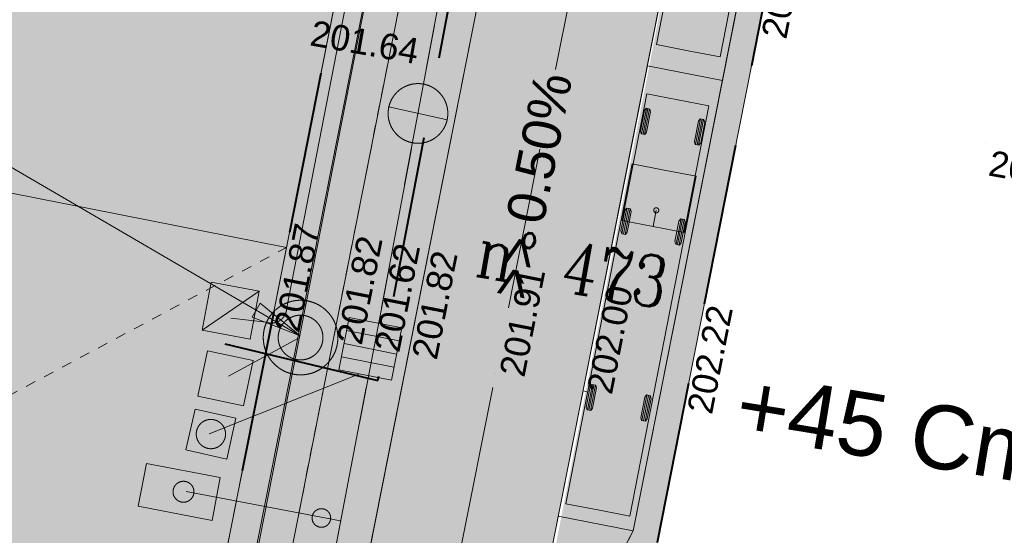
# Model space of a CAD drawing. Header units: millimetres. Extents: x -446952 to 537903, y -185749 to 168493.
# Tile 27 of 155: x -132998 to -94392, y -45071 to -24854. Entities that reach past the tile are written whole.
import ezdxf
from ezdxf.xclip import XClip

# ---------------------------------------------------------------- set-up
doc = ezdxf.new("R2010")
doc.units = ezdxf.units.MM
doc.header["$MEASUREMENT"] = 0
doc.header["$XCLIPFRAME"] = 0
for name, pattern in [('AXES', [101600, 63500, -12700, 12700, -12700]), ('CACHE2', [9525, 6350, -3175]), ('Grille', [800, 400, -400]), ('Wipeout_Contour', [1000, 0, -1000])]:
    doc.linetypes.add(name, pattern=pattern)
for name, color, linetype in [('02 AF-17-0322 ZAE POMME- CHANTIER-2018-09-26_2_-1-PAP-SURFACES-VOIRIE', 7, 'Continuous'), ('02 AF-17-0322 ZAE POMME- CHANTIER-2018-09-26_2_01 02-PAP-EP AVALOIRS & GRILLES', 7, 'Continuous'), ('02 AF-17-0322 ZAE POMME- CHANTIER-2018-09-26_2_01-PAP VEHICULES', 7, 'Continuous'), ('02 AF-17-0322 ZAE POMME- CHANTIER-2018-09-26_2_01-PAP- BORDURE AGGLOS', 7, 'Continuous'), ('02 AF-17-0322 ZAE POMME- CHANTIER-2018-09-26_2_01-PAP- BORDURE CAN CS1 ET PANNEAU SIGNAL', 7, 'Continuous'), ('02 AF-17-0322 ZAE POMME- CHANTIER-2018-09-26_2_01-PAP- BORDURE P1', 7, 'Continuous'), ('02 AF-17-0322 ZAE POMME- CHANTIER-2018-09-26_2_01-PAP- BORDURE T2', 7, 'Continuous'), ('02 AF-17-0322 ZAE POMME- CHANTIER-2018-09-26_2_01-PAP- NIVELLEMENT', 7, 'Continuous'), ('02 AF-17-0322 ZAE POMME- CHANTIER-2018-09-26_2_01-PAP- REVET EV', 7, 'Continuous'), ('02 AF-17-0322 ZAE POMME- CHANTIER-2018-09-26_2_01-PAP- REVET MACROLOT', 7, 'Continuous'), ('02 AF-17-0322 ZAE POMME- CHANTIER-2018-09-26_2_01-PAP- REVET PK PL', 7, 'Continuous'), ('02 AF-17-0322 ZAE POMME- CHANTIER-2018-09-26_2_01-PAP- REVET TROTTOIR', 7, 'Continuous'), ('02 AF-17-0322 ZAE POMME- CHANTIER-2018-09-26_2_01-PAP- REVET VOIE', 7, 'Continuous'), ('02 AF-17-0322 ZAE POMME- CHANTIER-2018-09-26_2_01-PAP-FILAIRE VOIE', 7, 'Continuous'), ('02 AF-17-0322 ZAE POMME- CHANTIER-2018-09-26_2_01-PAP-MARQUAGE AU SOL', 7, 'Continuous'), ('02 AF-17-0322 ZAE POMME- CHANTIER-2018-09-26_2_01-PAP-REVET NOUE', 7, 'Continuous'), ('02 AF-17-0322 ZAE POMME- CHANTIER-2018-09-26_2_02-PAP-EP PROJET', 7, 'Continuous'), ('02 AF-17-0322 ZAE POMME- CHANTIER-2018-09-26_2_03-PAP-EU PROJET CANA', 7, 'Continuous'), ('02 AF-17-0322 ZAE POMME- CHANTIER-2018-09-26_2_03-PAP-EU TEXTE POUR 2000°', 7, 'Continuous'), ('02 AF-17-0322 ZAE POMME- CHANTIER-2018-09-26_2_06-PAP AEP PROJET', 7, 'Continuous'), ('02 AF-17-0322 ZAE POMME- CHANTIER-2018-09-26_2_08-PAP RESEAU TELEPHONE PROJET', 7, 'Continuous'), ('02 AF-17-0322 ZAE POMME- CHANTIER-2018-09-26_2_09-PAP ECLAIRAGE PROJET', 7, 'Continuous'), ('02 AF-17-0322 ZAE POMME- CHANTIER-2018-09-26_2_09-TRANCHEE GAZ', 7, 'Continuous'), ('02 AF-17-0322 ZAE POMME- CHANTIER-2018-09-26_2_2D - Dessins placés - Géomètre.2D', 7, 'Continuous'), ('02 AF-17-0322 ZAE POMME- CHANTIER-2018-09-26_2_PARC_COTATIONS', 7, 'Continuous'), ('02 AF-17-0322 ZAE POMME- CHANTIER-2018-09-26_2_PARC_SUPEFICIES', 7, 'Continuous'), ('02 AF-17-0322 ZAE POMME- CHANTIER-2018-09-26_2_PROJ Subdi macrolot A', 7, 'Continuous'), ('02 AF-17-0322 ZAE POMME- CHANTIER-2018-09-26_2_X-PAP-PL_1_PROFILS_Bordure_T2', 7, 'Continuous'), ('02 AF-17-0322 ZAE POMME- CHANTIER-2018-09-26_2_X-PTS TOPO-TEXTE TOPOALT', 7, 'Continuous'), ('02 AF-17-0322 ZAE POMME- CHANTIER-2018-09-26_2_X-PTS TOPO-TOPOPOINT', 7, 'Continuous'), ('02 AF-17-0322 ZAE POMME- CHANTIER-2018-09-26_2_Y-FDP TOPO-CADASTRE_NUMERO', 7, 'Continuous'), ('02 AF-17-0322 ZAE POMME- CHANTIER-2018-09-26_2_ZZ- PAP ALT PTS PROJET', 7, 'Continuous'), ('2D - Dessins placés - Géomètre.2D', 7, 'Continuous')]:
    doc.layers.add(name, color=color, linetype=linetype)
doc.styles.add('STYLE_GENERE_4', font='txt')
doc.styles.add('STYLE_GENERE_5', font='Complex.shx')

# ---------------------------------------------------------------- blocks, each defined once
blk = doc.blocks.new('Dessin_1_2', base_point=(-56559339, -2771872408))
at = {"color": 254, "linetype": 'Wipeout_Contour', "lineweight": 0, "ltscale": 2094265.569888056}
blk.add_wipeout([(-446952, -185749), (537903, -185749), (537903, 168493), (-446952, 168064)], dxfattribs=at).dxf.layer = '02 AF-17-0322 ZAE POMME- CHANTIER-2018-09-26_2_2D - Dessins placés - Géomètre.2D'
at = {"layer": '02 AF-17-0322 ZAE POMME- CHANTIER-2018-09-26_2_01-PAP- REVET EV', "linetype": 'Continuous', "lineweight": 15, "true_color": 0xa2a233}
for points in [[(-103425, 49922), (-127964, -74078, 0.147477), (-123090, -64900), (-100482, 49339, -0.30098), (-73306, 76804, 0.901349), (-73408, 77794), (-75679, 77797, 0.141216), (-86326, 74744, 0.20678)], [(-116091, -65592, 0.418387), (-101676, -86792), (-101034, -83224), (-102523, -82955), (-111770, -64364), (-88835, 51530), (-71739, 65197), (-67740, 65093), (-67600, 70507, 0.343506), (-93615, 47980), (-102950, 808), (-101949, -9584), (-108938, -44899), (-113822, -54126)]]:
    blk.add_hatch(color=55, dxfattribs=at).paths.add_polyline_path(points)
at = {"layer": '02 AF-17-0322 ZAE POMME- CHANTIER-2018-09-26_2_01-PAP- REVET MACROLOT', "linetype": 'Continuous', "lineweight": 25}
for points in [[(-187694, 9685), (-193121, -19823), (-122540, -33790), (-116716, -4361)], [(-193121, -19823), (-198471, -48913), (-186383, -67856), (-140788, -76062), (-137742, -76611), (-129650, -69718), (-122540, -33790)]]:
    blk.add_hatch(color=171, dxfattribs=at).paths.add_polyline_path(points)
at = {"layer": '02 AF-17-0322 ZAE POMME- CHANTIER-2018-09-26_2_01-PAP- REVET PK PL', "linetype": 'Continuous', "lineweight": 15, "true_color": 0x3dad99}
blk.add_hatch(color=135, dxfattribs=at).paths.add_polyline_path([(-113675, -54156), (-108938, -44899), (-101949, -9584), (-102950, 808)])
at = {"layer": '02 AF-17-0322 ZAE POMME- CHANTIER-2018-09-26_2_01-PAP- REVET TROTTOIR', "linetype": 'Continuous', "lineweight": 15}
blk.add_hatch(color=134, dxfattribs=at).paths.add_polyline_path([(-146048, -78734), (-143986, -79111), (-143938, -79120, 0.246824), (-127964, -74078), (-103425, 49922, -0.20678), (-86326, 74744, -0.141216), (-75679, 77797), (-73408, 77794, -0.901349), (-73306, 76804, -0.058037), (-65241, 77533), (-63242, 77481), (-63170, 80280), (-75675, 80297, 0.141216), (-87654, 76863, 0.20678), (-105877, 50407), (-129650, -69718), (-137596, -76536, -0.104384), (-143536, -76652), (-145599, -76275)])
at = {"layer": '02 AF-17-0322 ZAE POMME- CHANTIER-2018-09-26_2_01-PAP- REVET VOIE', "linetype": 'Continuous', "lineweight": 15, "true_color": 0xe8e8e8}
blk.add_hatch(color=254, dxfattribs=at).paths.add_polyline_path([(-127964, -74078, -0.246824), (-143938, -79120), (-101676, -86792, -0.418387), (-116091, -65592), (-93615, 47980, -0.343506), (-67600, 70507, -0.019452), (-65423, 70535), (-42054, 69930, 0.060082), (-27750, 71280), (38284, 85642, 0.04246), (48004, 88638), (65740, 95802, -0.079278), (72804, 97424), (250300, 109412, 0.02499), (257294, 110237), (294497, 116522, -0.504374), (321675, 89094), (299201, -56028), (285971, -134819, -0.40927), (265363, -149699), (307127, -157458, -0.40792), (292737, -136794), (306112, -57143), (328592, 88023, 0.50605), (293331, 123425), (256128, 117139, -0.02499), (249828, 116396), (72332, 104408, 0.079278), (63118, 102292), (45383, 95129, -0.04246), (36796, 92482), (-29238, 78120, -0.060082), (-41873, 76928), (-65241, 77533, 0.058037), (-73306, 76804, 0.30098), (-100482, 49339), (-123090, -64900, -0.147477)])
at = {"layer": '02 AF-17-0322 ZAE POMME- CHANTIER-2018-09-26_2_01-PAP-REVET NOUE', "linetype": 'Continuous', "lineweight": 0, "true_color": 0xffffff}
blk.add_hatch(color=7, dxfattribs=at).paths.add_polyline_path([(-120484, -38585), (-118426, -38992), (-118019, -36934), (-120077, -36527)])
at = {"layer": '02 AF-17-0322 ZAE POMME- CHANTIER-2018-09-26_2_02-PAP-EP PROJET', "linetype": 'Continuous', "lineweight": 0, "true_color": 0xffffff}
blk.add_hatch(color=7, dxfattribs=at).paths.add_polyline_path([(-124522, -40478), (-126123, -40122), (-126479, -41723), (-124878, -42079)])
at = {"layer": '02 AF-17-0322 ZAE POMME- CHANTIER-2018-09-26_2_03-PAP-EU PROJET CANA', "linetype": 'Continuous', "lineweight": 15}
for points in [[(-123190, -38146, 1), (-120780, -36489, 1)], [(-124226, -39996), (-123848, -38211), (-125633, -37832), (-126011, -39618)]]:
    blk.add_hatch(color=7, dxfattribs=at).paths.add_polyline_path(points)
at = {"layer": '02 AF-17-0322 ZAE POMME- CHANTIER-2018-09-26_2_06-PAP AEP PROJET', "linetype": 'Continuous', "lineweight": 0, "true_color": 0xffffff}
for points in [[(-125133, -42802), (-128030, -42250), (-128350, -43931), (-125454, -44484)], [(-120816, -44481, 1), (-121522, -44303, 1)]]:
    blk.add_hatch(color=7, dxfattribs=at).paths.add_polyline_path(points)
at = {"layer": '02 AF-17-0322 ZAE POMME- CHANTIER-2018-09-26_2_06-PAP AEP PROJET', "linetype": 'Continuous', "lineweight": 15, "true_color": 0x40a5ff}
for points in [[(-126942, -43547, 1), (-126209, -43179, 1)], [(-121305, -44055, 0.239412), (-121522, -44303, 0.613669), (-121032, -44729)]]:
    blk.add_hatch(color=161, dxfattribs=at).paths.add_polyline_path(points)
at = {"layer": '02 AF-17-0322 ZAE POMME- CHANTIER-2018-09-26_2_08-PAP RESEAU TELEPHONE PROJET', "linetype": 'Continuous', "lineweight": 0, "true_color": 0xffffff}
blk.add_hatch(color=7, dxfattribs=at).paths.add_polyline_path([(-123963, -37384), (-123604, -35500), (-125488, -35141), (-125847, -37025)])
at = {"layer": '02 AF-17-0322 ZAE POMME- CHANTIER-2018-09-26_2_09-PAP ECLAIRAGE PROJET', "linetype": 'Continuous', "lineweight": 0, "true_color": 0xffffff}
blk.add_hatch(color=7, dxfattribs=at).paths.add_polyline_path([(-116418, -27866, 1), (-118346, -29193, 1)])
at = {"layer": '02 AF-17-0322 ZAE POMME- CHANTIER-2018-09-26_2_09-PAP ECLAIRAGE PROJET', "linetype": 'Continuous', "lineweight": 15}
blk.add_hatch(color=5, dxfattribs=at).paths.add_polyline_path([(-118524, -28276, 0.208298), (-118346, -29193, 0.655221), (-116240, -28784)])
at = {"layer": '02 AF-17-0322 ZAE POMME- CHANTIER-2018-09-26_2_-1-PAP-SURFACES-VOIRIE', "color": 7, "linetype": 'Continuous', "lineweight": 15, "flags": 128}
for points in [[(-116091, -65592), (-111232, -41039), (-109291, -31230), (-105796, -13572), (-102302, 4085), (-100360, 13895), (-93615, 47980, -0.343506), (-67600, 70507, -0.019452), (-65423, 70535), (-63423, 70483), (-42054, 69930, 0.060082), (-27750, 71280), (38284, 85642, 0.04246), (48004, 88638), (65740, 95802, -0.079278), (72804, 97424), (250300, 109412, 0.02499)], [(88296, 105486), (72332, 104408, 0.079278), (63118, 102292), (45383, 95129, -0.04246), (36796, 92482), (-29238, 78120, -0.060082), (-41873, 76928), (-63242, 77481), (-65241, 77533, 0.058037), (-73306, 76804, 0.30098), (-100482, 49339), (-123090, -64900, -0.147477)]]:
    blk.add_lwpolyline(points, format="xyb", dxfattribs=at)
at = {"layer": '02 AF-17-0322 ZAE POMME- CHANTIER-2018-09-26_2_01 02-PAP-EP AVALOIRS & GRILLES', "color": 30, "linetype": 'Continuous', "lineweight": 15, "true_color": 0xff6600}
for p, q in [((-120179, -37041), (-118121, -37449)), ((-120280, -37556), (-118223, -37963)), ((-120382, -38070), (-118325, -38477))]:
    blk.add_line(p, q, dxfattribs=at)
at = {"layer": '02 AF-17-0322 ZAE POMME- CHANTIER-2018-09-26_2_01 02-PAP-EP AVALOIRS & GRILLES', "color": 30, "linetype": 'Continuous', "lineweight": 15, "true_color": 0xff6600, "flags": 128}
blk.add_lwpolyline([(-120484, -38585), (-120077, -36527), (-118019, -36934), (-118426, -38992)], close=True, dxfattribs=at)
at = {"layer": '02 AF-17-0322 ZAE POMME- CHANTIER-2018-09-26_2_01-PAP VEHICULES', "color": 8, "linetype": 'Continuous', "lineweight": 15}
for p, q in [((-108424, -28330), (-108620, -29332)), ((-108363, -28342), (-108558, -29344)), ((-108302, -28354), (-108497, -29356)), ((-106304, -28744), (-106500, -29745)), ((-106243, -28756), (-106438, -29757)), ((-106182, -28768), (-106377, -29769)), ((-109188, -32247), (-109383, -33248)), ((-109127, -32259), (-109322, -33260)), ((-109065, -32271), (-109260, -33272)), ((-107068, -32660), (-107263, -33661)), ((-107007, -32672), (-107202, -33673)), ((-106945, -32684), (-107140, -33685)), ((-110545, -39155), (-110740, -40156)), ((-110484, -39167), (-110679, -40168)), ((-110422, -39179), (-110618, -40180)), ((-108405, -39572), (-108601, -40573)), ((-108344, -39584), (-108539, -40585)), ((-108283, -39596), (-108478, -40597))]:
    blk.add_line(p, q, dxfattribs=at)
at = {"layer": '02 AF-17-0322 ZAE POMME- CHANTIER-2018-09-26_2_01-PAP VEHICULES', "color": 7, "linetype": 'Continuous', "lineweight": 15, "flags": 128}
for points in [[(-104184, -12743), (-102933, -12987), (-105531, -26316), (-106783, -26072), (-108034, -25828), (-105435, -12499)], [(-107196, -27999), (-105979, -28237), (-106947, -33203), (-108164, -32966), (-108040, -32328), (-108164, -32966), (-109381, -32729), (-108413, -27762)], [(-107732, -30748), (-106480, -30992), (-109079, -44321), (-110331, -44077), (-111582, -43833), (-108983, -30504)]]:
    blk.add_lwpolyline(points, close=True, dxfattribs=at)
at = {"layer": '02 AF-17-0322 ZAE POMME- CHANTIER-2018-09-26_2_01-PAP VEHICULES', "color": 8, "linetype": 'Continuous', "lineweight": 15, "flags": 128}
for points in [[(-108505, -28419), (-108437, -28328), (-108289, -28357), (-108260, -28466), (-108416, -29267), (-108485, -29358), (-108632, -29329), (-108661, -29220)], [(-106385, -28832), (-106317, -28741), (-106169, -28770), (-106140, -28880), (-106296, -29681), (-106365, -29771), (-106512, -29743), (-106541, -29633)], [(-109269, -32335), (-109200, -32244), (-109053, -32273), (-109023, -32383), (-109180, -33184), (-109248, -33274), (-109395, -33245), (-109425, -33136)], [(-107149, -32748), (-107080, -32658), (-106933, -32686), (-106903, -32796), (-107060, -33597), (-107128, -33688), (-107275, -33659), (-107305, -33549)], [(-110626, -39243), (-110557, -39152), (-110410, -39181), (-110381, -39291), (-110537, -40092), (-110605, -40182), (-110753, -40153), (-110782, -40044)], [(-108486, -39660), (-108418, -39569), (-108270, -39598), (-108241, -39708), (-108397, -40509), (-108466, -40599), (-108613, -40571), (-108642, -40461)]]:
    blk.add_lwpolyline(points, close=True, dxfattribs=at)
at = {"layer": '02 AF-17-0322 ZAE POMME- CHANTIER-2018-09-26_2_01-PAP VEHICULES', "color": 7, "linetype": 'Continuous', "lineweight": 15}
blk.add_circle((-108040, -32328), 100, dxfattribs=at)
at = {"layer": '02 AF-17-0322 ZAE POMME- CHANTIER-2018-09-26_2_01-PAP- BORDURE AGGLOS', "color": 134, "linetype": 'CACHE2', "lineweight": 40, "flags": 128}
blk.add_lwpolyline([(-100849, 75812), (-129650, -69718), (-137596, -76536, -0.104384), (-143536, -76652), (-145599, -76275)], format="xyb", dxfattribs=at)
blk.add_lwpolyline([(-71739, 65197), (-88835, 51530), (-111770, -64364), (-102523, -82955), (-101034, -83224)], dxfattribs=at)
at = {"layer": '02 AF-17-0322 ZAE POMME- CHANTIER-2018-09-26_2_01-PAP- BORDURE CAN CS1 ET PANNEAU SIGNAL', "color": 161, "linetype": 'AXES', "lineweight": 15, "true_color": 0x40a5ff, "flags": 128}
blk.add_lwpolyline([(328592, 88023, 0.511687), (292793, 123334), (256128, 117139, -0.02499), (249828, 116396), (235959, 115459), (225780, 117778), (189862, 115352), (180087, 111685), (144168, 109260), (133989, 111579), (98071, 109153), (88296, 105486), (72332, 104408, 0.079278), (63118, 102292), (45383, 95129, -0.04246), (36796, 92482), (-29238, 78120, -0.060082), (-41873, 76928), (-65241, 77533, 0.365399), (-100482, 49339), (-123090, -64900, -0.409989), (-143986, -79111), (-146048, -78734)], format="xyb", dxfattribs=at)
at = {"layer": '02 AF-17-0322 ZAE POMME- CHANTIER-2018-09-26_2_01-PAP- BORDURE P1', "color": 5, "linetype": 'Grille', "lineweight": 15, "flags": 128}
blk.add_lwpolyline([(-73306, 76804, 0.901349), (-73408, 77794), (-75678, 77797, 0.141217), (-86326, 74744, 0.20678), (-103425, 49922), (-127964, -74078)], format="xyb", dxfattribs=at)
at = {"layer": '02 AF-17-0322 ZAE POMME- CHANTIER-2018-09-26_2_01-PAP- BORDURE T2', "color": 7, "linetype": 'Continuous', "lineweight": 15, "flags": 128}
blk.add_lwpolyline([(321675, 89094, 0.511687), (293959, 116432), (257294, 110237, -0.02499), (250300, 109412), (72804, 97424, 0.079278), (65740, 95802), (48004, 88638, -0.04246), (38284, 85642), (-27750, 71280, -0.060082), (-42054, 69930), (-65423, 70535, 0.365399), (-93615, 47980), (-102950, 808), (-101949, -9584), (-108938, -44899), (-113822, -54126), (-116091, -65592, 0.418387), (-101676, -86792), (-96884, -87669)], format="xyb", dxfattribs=at)
at = {"layer": '02 AF-17-0322 ZAE POMME- CHANTIER-2018-09-26_2_01-PAP- NIVELLEMENT', "color": 7, "linetype": 'Continuous', "lineweight": 15}
for p, q in [((-104074, -25474), (-104074, -25474)), ((-123172, -36985), (-123172, -36985)), ((-120720, -37471), (-120720, -37470)), ((-119248, -37762), (-119248, -37762)), ((-117777, -38053), (-117777, -38053)), ((-114343, -38732), (-114343, -38732)), ((-110910, -39412), (-110910, -39412)), ((-106986, -40188), (-106986, -40188))]:
    blk.add_line(p, q, dxfattribs=at)
at = {"layer": '02 AF-17-0322 ZAE POMME- CHANTIER-2018-09-26_2_01-PAP-FILAIRE VOIE', "color": 7, "linetype": 'Continuous', "lineweight": 15, "flags": 128}
for points in [[(-123090, -64900), (-100482, 49339, -0.365399), (-65241, 77533), (-41873, 76928, 0.060082), (-29238, 78120), (36796, 92482, 0.04246), (45383, 95129), (63118, 102292, -0.079278), (72332, 104408), (249828, 116396, 0.02499), (256128, 117139), (292793, 123334, -0.511687), (328592, 88023), (306112, -57143), (292737, -136794, 0.410378), (307276, -157485), (328925, -161413)], [(63118, 102292), (45383, 95129, -0.04246), (36796, 92482), (-29238, 78120, -0.060082), (-41873, 76928), (-65241, 77533, 0.365399), (-100482, 49339), (-123090, -64900, -0.409989), (-143986, -79111), (-146048, -78734)], [(65740, 95802), (48004, 88638, -0.04246), (38284, 85642), (-27750, 71280, -0.060082), (-42054, 69930), (-65423, 70535, 0.365399), (-93615, 47980), (-116091, -65592, 0.418387), (-101676, -86792), (-96884, -87669)], [(-75675, 80297, 0.141216), (-87654, 76863, 0.20678), (-105877, 50407), (-129650, -69718), (-137596, -76536, -0.104384), (-143536, -76652), (-145599, -76275)], [(-75678, 77797, 0.141217), (-86326, 74744, 0.20678), (-103425, 49922), (-127964, -74078)]]:
    blk.add_lwpolyline(points, format="xyb", dxfattribs=at)
for points in [[(-111770, -64364), (-88835, 51530)], [(-108938, -44899), (-101949, -9584)], [(-105443, -27242), (-108386, -26659)], [(-108938, -44899), (-111881, -44317)], [(-113822, -54126), (-108938, -44899)]]:
    blk.add_lwpolyline(points, dxfattribs=at)
at = {"layer": '02 AF-17-0322 ZAE POMME- CHANTIER-2018-09-26_2_01-PAP-MARQUAGE AU SOL', "color": 254, "linetype": 'CACHE2', "lineweight": 15, "true_color": 0xe8e8e8, "flags": 128}
blk.add_lwpolyline([(-123079, -82876), (-97048, 48660, -0.365399), (-65332, 74034), (-41964, 73429, 0.060082), (-28494, 74700), (37540, 89062, 0.04246), (46694, 91883), (64429, 99047, -0.079278), (72568, 100916), (250064, 112904, 0.02499), (256711, 113688), (293376, 119883, -0.511687), (325134, 88558), (302657, -56586), (286366, -153601)], format="xyb", dxfattribs=at)
at = {"layer": '02 AF-17-0322 ZAE POMME- CHANTIER-2018-09-26_2_02-PAP-EP PROJET', "color": 30, "linetype": 'AXES', "lineweight": 15, "true_color": 0xff6600, "flags": 128}
blk.add_lwpolyline([(-119705, -38751), (-125573, -41090)], dxfattribs=at)
at = {"layer": '02 AF-17-0322 ZAE POMME- CHANTIER-2018-09-26_2_02-PAP-EP PROJET', "color": 30, "linetype": 'Continuous', "lineweight": 15, "true_color": 0xff6600, "flags": 128}
blk.add_lwpolyline([(-124522, -40478), (-126123, -40122), (-126479, -41723), (-124878, -42079)], close=True, dxfattribs=at)
blk.add_lwpolyline([(-124522, -40478), (-126123, -40122), (-126479, -41723), (-124878, -42079)], close=True, dxfattribs=at)
at = {"layer": '02 AF-17-0322 ZAE POMME- CHANTIER-2018-09-26_2_02-PAP-EP PROJET', "color": 30, "linetype": 'Continuous', "lineweight": 15, "true_color": 0xff6600}
blk.add_circle((-125501, -41101), 574, dxfattribs=at)
at = {"layer": '02 AF-17-0322 ZAE POMME- CHANTIER-2018-09-26_2_03-PAP-EU PROJET CANA', "color": 7, "linetype": 'Continuous', "lineweight": 15, "flags": 128}
for points in [[(-123398, -86292), (-129322, -73862), (-104860, 49769)], [(-122062, -37335), (-124807, -38835)]]:
    blk.add_lwpolyline(points, dxfattribs=at)
for points in [[(-123190, -38146, 1), (-120780, -36489, 1)], [(-121262, -36820, -1), (-122708, -37815, -1)]]:
    blk.add_lwpolyline(points, format="xyb", close=True, dxfattribs=at)
blk.add_lwpolyline([(-124226, -39996), (-123848, -38211), (-125633, -37832), (-126011, -39618)], close=True, dxfattribs=at)
at = {"layer": '02 AF-17-0322 ZAE POMME- CHANTIER-2018-09-26_2_03-PAP-EU PROJET CANA', "color": 7, "linetype": 'Continuous', "lineweight": 15}
for radius in [1462, 877]:
    blk.add_circle((-121985, -37317), radius, dxfattribs=at)
at = {"layer": '02 AF-17-0322 ZAE POMME- CHANTIER-2018-09-26_2_03-PAP-EU TEXTE POUR 2000°', "color": 7, "linetype": 'Continuous', "lineweight": 15}
for p, q in [((-139615, -26984), (-122001, -37255)), ((-123888, -36521), (-123569, -35974)), ((-123569, -35974), (-123352, -36152)), ((-123352, -36152), (-122001, -37255)), ((-122001, -37255), (-123888, -36521))]:
    blk.add_line(p, q, dxfattribs=at)
at = {"layer": '02 AF-17-0322 ZAE POMME- CHANTIER-2018-09-26_2_06-PAP AEP PROJET', "color": 161, "linetype": 'CACHE2', "lineweight": 15, "true_color": 0x40a5ff, "flags": 128}
blk.add_lwpolyline([(330253, 90922), (320236, 92771), (318312, 101170), (312703, 108940), (298729, 115294), (256953, 108387), (169622, 102543), (72095, 95129), (40029, 83508), (-34422, 68417), (-90568, 70496), (-99967, 57633), (-109711, 12429), (-118818, -36197), (-127333, -80547), (-124531, -87162)], dxfattribs=at)
at = {"layer": '02 AF-17-0322 ZAE POMME- CHANTIER-2018-09-26_2_06-PAP AEP PROJET', "color": 161, "linetype": 'Continuous', "lineweight": 15, "true_color": 0x40a5ff, "flags": 128}
blk.add_lwpolyline([(-125133, -42802), (-125454, -44484), (-128350, -43931), (-128030, -42250)], close=True, dxfattribs=at)
blk.add_lwpolyline([(-120413, -44503), (-126468, -43353)], dxfattribs=at)
at = {"layer": '02 AF-17-0322 ZAE POMME- CHANTIER-2018-09-26_2_06-PAP AEP PROJET', "color": 161, "linetype": 'Continuous', "lineweight": 15, "true_color": 0x40a5ff}
for centre, radius in [((-126576, -43363), 410), ((-121169, -44392), 364)]:
    blk.add_circle(centre, radius, dxfattribs=at)
at = {"layer": '02 AF-17-0322 ZAE POMME- CHANTIER-2018-09-26_2_08-PAP RESEAU TELEPHONE PROJET', "color": 2, "linetype": 'AXES', "lineweight": 15, "true_color": 0xfff91e, "flags": 128}
blk.add_lwpolyline([(-128413, -69786), (-110020, 23846)], dxfattribs=at)
at = {"layer": '02 AF-17-0322 ZAE POMME- CHANTIER-2018-09-26_2_08-PAP RESEAU TELEPHONE PROJET', "color": 2, "linetype": 'Continuous', "lineweight": 15, "true_color": 0xfff91e, "flags": 128}
blk.add_lwpolyline([(-124721, -36561), (-123334, -36716, 0.523186), (-122530, -36142), (-114451, 5351)], format="xyb", dxfattribs=at)
blk.add_lwpolyline([(-123963, -37384), (-123604, -35500), (-125488, -35141), (-125847, -37025)], close=True, dxfattribs=at)
blk.add_lwpolyline([(-125847, -37025), (-123604, -35500)], dxfattribs=at)
at = {"layer": '02 AF-17-0322 ZAE POMME- CHANTIER-2018-09-26_2_09-PAP ECLAIRAGE PROJET', "color": 5, "linetype": 'Continuous', "lineweight": 15}
blk.add_line((-116240, -28784), (-118524, -28276), dxfattribs=at)
at = {"layer": '02 AF-17-0322 ZAE POMME- CHANTIER-2018-09-26_2_09-PAP ECLAIRAGE PROJET', "color": 5, "linetype": 'CACHE2', "lineweight": 15, "flags": 128}
blk.add_lwpolyline([(-86090, 72778, 0.16844), (-101183, 51810), (-109711, 12429), (-118818, -36197), (-123909, -62712)], format="xyb", dxfattribs=at)
at = {"layer": '02 AF-17-0322 ZAE POMME- CHANTIER-2018-09-26_2_09-PAP ECLAIRAGE PROJET', "color": 5, "linetype": 'Continuous', "lineweight": 15}
blk.add_circle((-117382, -28530), 1170, dxfattribs=at)
at = {"layer": '02 AF-17-0322 ZAE POMME- CHANTIER-2018-09-26_2_09-TRANCHEE GAZ', "color": 134, "linetype": 'CACHE2', "lineweight": 40, "flags": 128}
blk.add_lwpolyline([(-124949, -37563), (-118950, -39005), (-109220, 12330), (-99500, 57424), (-90321, 69987), (-34381, 67915), (40165, 83026), (72201, 94636), (169658, 102045), (257011, 107890), (298660, 114776), (312380, 108538), (320230, 98058), (282358, -144405), (279769, -158811)], dxfattribs=at)
at = {"layer": '02 AF-17-0322 ZAE POMME- CHANTIER-2018-09-26_2_PARC_COTATIONS', "color": 161, "linetype": 'Grille', "lineweight": 15, "true_color": 0x40a5ff}
blk.add_line((-186383, -67856), (-122540, -33790), dxfattribs=at)
at = {"layer": '02 AF-17-0322 ZAE POMME- CHANTIER-2018-09-26_2_PARC_SUPEFICIES', "color": 7, "linetype": 'Continuous', "lineweight": 15, "flags": 128}
blk.add_lwpolyline([(-193121, -19823), (-122540, -33790), (-129650, -69718), (-137742, -76611), (-140788, -76062), (-186383, -67856), (-198471, -48913)], close=True, dxfattribs=at)
at = {"layer": '02 AF-17-0322 ZAE POMME- CHANTIER-2018-09-26_2_PROJ Subdi macrolot A', "color": 7, "linetype": 'Continuous', "lineweight": 15, "flags": 128}
blk.add_lwpolyline([(-187694, 9685), (-193121, -19823), (-122540, -33790), (-116716, -4361)], close=True, dxfattribs=at)
blk.add_lwpolyline([(-193121, -19823), (-122540, -33790)], dxfattribs=at)
at = {"layer": '02 AF-17-0322 ZAE POMME- CHANTIER-2018-09-26_2_X-PAP-PL_1_PROFILS_Bordure_T2', "color": 104, "linetype": 'Continuous', "lineweight": 15, "true_color": 0x029e21, "flags": 128}
blk.add_lwpolyline([(-110910, -39412), (-110763, -39441)], dxfattribs=at)
at = {"layer": '02 AF-17-0322 ZAE POMME- CHANTIER-2018-09-26_2_X-PTS TOPO-TOPOPOINT', "color": 14, "linetype": 'Continuous', "lineweight": 15, "true_color": 0xa80f02}
blk.add_line((-95130, -29673), (-95130, -29673), dxfattribs=at)
at = {"layer": '02 AF-17-0322 ZAE POMME- CHANTIER-2018-09-26_2_01-PAP- NIVELLEMENT', "color": 7, "linetype": 'Continuous', "lineweight": 15, "insert": (-112917, -31369), "char_height": 1500, "attachment_point": 5, "rotation": 78.8057, "style": 'STYLE_GENERE_4'}
blk.add_mtext('\\A1;{\\pqc;\\fArial|b0|i0|c0|p38;>> 0.50%}', dxfattribs=at)
at = {"layer": '02 AF-17-0322 ZAE POMME- CHANTIER-2018-09-26_2_01-PAP- NIVELLEMENT', "color": 161, "linetype": 'Continuous', "lineweight": 15, "true_color": 0x40a5ff, "insert": (-104640, -38668), "char_height": 2500, "attachment_point": 1, "rotation": 350.6906, "style": 'STYLE_GENERE_4'}
blk.add_mtext('\\A1;{\\pql;\\fArial|b0|i0|c0|p38;+45 Cm}', dxfattribs=at)
at = {"layer": '02 AF-17-0322 ZAE POMME- CHANTIER-2018-09-26_2_X-PTS TOPO-TEXTE TOPOALT', "color": 14, "linetype": 'Continuous', "lineweight": 15, "true_color": 0xa80f02, "char_height": 1000, "attachment_point": 1, "rotation": 349.9517, "style": 'STYLE_GENERE_4'}
for s, insert in [('\\A1;{\\pql;\\fArial|b0|i0|c0|p38;201.64}', (-121486, -24868)), ('\\A1;{\\pql;\\fArial|b0|i0|c0|p38;201.86}', (-94887, -29970))]:
    blk.add_mtext(s, dxfattribs=dict(at, insert=insert))
at = {"layer": '02 AF-17-0322 ZAE POMME- CHANTIER-2018-09-26_2_Y-FDP TOPO-CADASTRE_NUMERO', "color": 171, "linetype": 'Continuous', "lineweight": 15, "insert": (-115210, -34869), "char_height": 2000, "attachment_point": 7, "rotation": 349.9517, "style": 'STYLE_GENERE_5'}
blk.add_mtext('\\A1;{\\W0.800000x;\\pql;\\FComplex.shx;n° 473}', dxfattribs=at)
at = {"layer": '02 AF-17-0322 ZAE POMME- CHANTIER-2018-09-26_2_ZZ- PAP ALT PTS PROJET', "color": 7, "linetype": 'Continuous', "lineweight": 15, "char_height": 1000, "attachment_point": 1, "rotation": 78.8057, "style": 'STYLE_GENERE_4'}
for s, insert in [('\\A1;{\\pql;\\fArial|b0|i0|c0|p38;202.14}', (-103927, -25460)), ('\\A1;{\\pql;\\fArial|b0|i0|c0|p38;201.87}', (-123025, -36971)), ('\\A1;{\\pql;\\fArial|b0|i0|c0|p38;201.82}', (-120573, -37456)), ('\\A1;{\\pql;\\fArial|b0|i0|c0|p38;201.62}', (-119101, -37748)), ('\\A1;{\\pql;\\fArial|b0|i0|c0|p38;201.82}', (-117630, -38039)), ('\\A1;{\\pql;\\fArial|b0|i0|c0|p38;201.91}', (-114196, -38718)), ('\\A1;{\\pql;\\fArial|b0|i0|c0|p38;202.00}', (-110763, -39398)), ('\\A1;{\\pql;\\fArial|b0|i0|c0|p38;202.22}', (-106839, -40174))]:
    blk.add_mtext(s, dxfattribs=dict(at, insert=insert))

msp = doc.modelspace()

# ---------------------------------------------------------------- block references
at = {"layer": '2D - Dessins placés - Géomètre.2D', "color": 7, "linetype": 'Continuous', "lineweight": 40}
ref = msp.add_blockref('Dessin_1_2', (-56559339, -2771872408), dxfattribs=at)
XClip(ref).set_block_clipping_path([(-446952.2139278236, -185748.9586169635), (537903.0822630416, -185748.9586169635), (537903.0822630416, 168492.6257651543), (-446952.2139278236, 168063.6339895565)])

doc.saveas('drawing.dxf')
